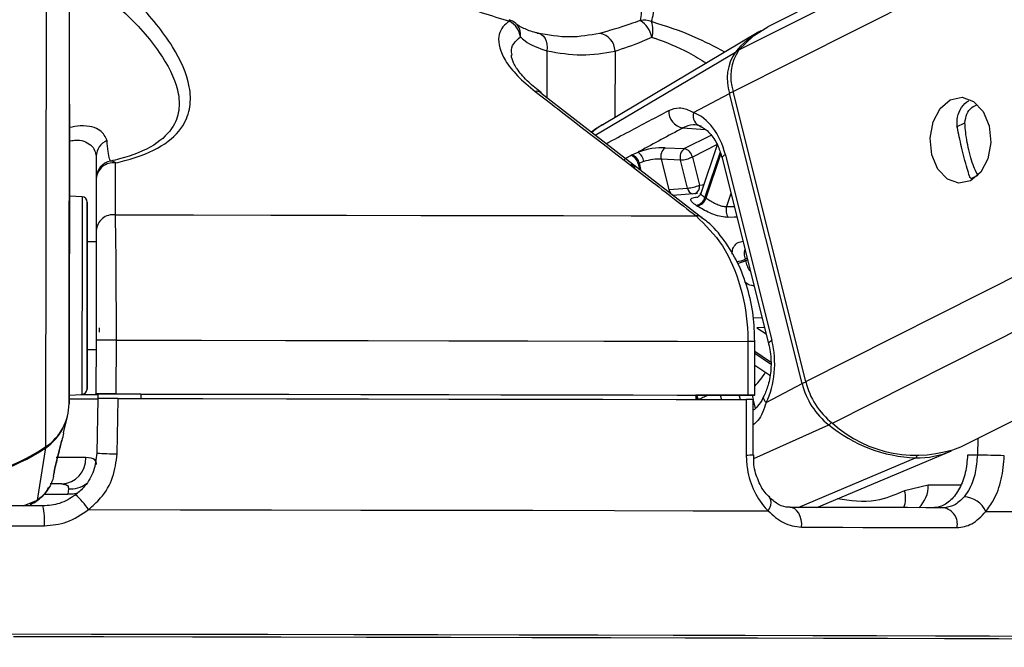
# Model space of a CAD drawing. Header units: millimetres. Extents: x 10 to 13239, y 20 to 10604.
# Tile 11 of 132: x 2422 to 2477, y 2934 to 2969. Entities that reach past the tile are written whole.
import ezdxf

# ---------------------------------------------------------------- set-up
doc = ezdxf.new("R2010")
doc.units = ezdxf.units.MM
doc.layers.add('COMPONENT_GEOMETRY', color=7, linetype='Continuous')
doc.styles.add('SLDTEXTSTYLE0', font='TXT', dxfattribs={"width": 0.75})
doc.dimstyles.new('SLDDIMSTYLE0', dxfattribs={"dimtxt": 75, "dimasz": 3.302, "dimexe": 0, "dimexo": 0.0625, "dimgap": 18.75, "dimtad": 0, "dimtih": 1, "dimtoh": 1, "dimdec": 0, "dimrnd": 1e-09, "dimzin": 12, "dimdsep": 46, "dimtxsty": 'SLDTEXTSTYLE0', "dimsah": 1, "dimcen": 0.09, "dimadec": 0, "dimazin": 3, "dimtfac": 1, "dimtdec": 0, "dimtofl": 0, "dimtmove": 0, "dimatfit": 3, "dimfxl": 1, "dimfrac": 2, "dimtolj": 1, "dimtzin": 12, "dimarcsym": 0})

# ---------------------------------------------------------------- blocks, each defined once
blk = doc.blocks.new('_D_4')
at = {"layer": 'COMPONENT_GEOMETRY', "color": 7}
for p, q in [((3876.961, 3780.567), (471.923, 3780.567)), ((475.098, 3780.567), (475.098, 2443.572)), ((325.046, 2428.338), (302.195, 2428.338)), ((302.195, 2428.338), (302.195, 2309.276)), ((625.151, 2428.338), (648.002, 2428.338)), ((648.002, 2428.338), (648.002, 2309.276)), ((302.195, 2309.276), (325.046, 2309.276)), ((648.002, 2309.276), (625.151, 2309.276)), ((475.098, 860.067), (475.098, 2197.062)), ((3847.074, 860.067), (471.923, 860.067))]:
    blk.add_line(p, q, dxfattribs=at)
for points in [[(475.098, 3780.567), (474.59, 3777.265), (475.606, 3777.265)], [(475.098, 860.067), (475.606, 863.369), (474.59, 863.369)]]:
    blk.add_solid(points, dxfattribs=at)
at = {"layer": 'COMPONENT_GEOMETRY', "color": 7, "char_height": 75, "attachment_point": 1, "style": 'SLDTEXTSTYLE0'}
for s, insert in [('9\'6.98"', (325.046, 2405.956)), ('2921mm', (270.515, 2293.742))]:
    blk.add_mtext(s, dxfattribs=dict(at, insert=insert))

msp = doc.modelspace()

# ---------------------------------------------------------------- linework, layer by layer
at = {"color": 8, "linetype": 'Continuous', "lineweight": 25}
for p, q in [((2461.698, 2965.005), (2731.928, 3101.018)), ((2462.026, 2967.321), (2727.751, 3101.068)), ((2465.751, 2948.825), (2767.294, 3100.599)), ((2467.241, 2946.503), (2773.256, 3100.529)), ((2424.634, 2947.589), (2424.835, 3097.175)), ((2423.345, 2945.196), (2423.541, 3090.876)), ((2451.311, 2967.268), (2451.307, 2964.656)), ((2455.107, 2967.258), (2455.102, 2963.554)), ((2453.998, 2962.569), (2461.826, 2967.203)), ((2458.888, 2962.969), (2460.144, 2962.879)), ((2474.175, 2963.031), (2474.643, 2963.266)), ((2458.974, 2961.821), (2460.475, 2962.576)), ((2460.801, 2962.041), (2459.427, 2961.349)), ((2460.976, 2961.615), (2460.13, 2959.103)), ((2460.188, 2959.064), (2461.013, 2961.509)), ((2456.078, 2960.889), (2455.975, 2960.9)), ((2456.404, 2960.97), (2456.488, 2960.637)), ((2456.574, 2960.571), (2456.466, 2961.001)), ((2474.992, 2960.149), (2475.375, 2960.342)), ((2461.581, 2959.317), (2461.334, 2958.585)), ((2461.334, 2958.585), (2461.762, 2958.593)), ((2462.484, 2955.713), (2462.364, 2955.652)), ((2462.385, 2955.566), (2462.505, 2955.626)), ((2462.834, 2952.381), (2463.314, 2952.397)), ((2463.453, 2951.843), (2463.027, 2951.827)), ((2463.027, 2951.827), (2463.544, 2951.48)), ((2463.791, 2949.915), (2462.913, 2950.504)), ((2462.913, 2950.403), (2463.794, 2949.81)), ((2460.984, 2948.062), (2461.045, 2947.818)), ((2462.108, 2947.816), (2462.046, 2948.062)), ((2462.755, 2948.063), (2462.817, 2947.817)), ((2462.825, 2947.786), (2462.939, 2947.328)), ((2462.853, 2944.528), (2467.034, 2946.41)), ((2475.356, 2945.657), (2475.334, 2944.726)), ((2465.337, 2941.806), (2471.881, 2944.564)), ((2474.401, 2943.052), (2472.59, 2943.052)), ((2423.231, 2942.539), (2424.562, 2942.537)), ((2422.071, 2941.888), (2422.872, 2942.216)), ((2422.464, 2941.99), (2422.872, 2942.216))]:
    msp.add_line(p, q, dxfattribs=at)
at = {"color": 7, "linetype": 'Continuous', "lineweight": 25}
for p, q in [((2726.812, 3101.079), (2463.637, 2968.616)), ((2474.418, 2945.185), (2782.828, 3100.415)), ((2424.657, 2964.295), (2424.835, 3097.175)), ((2463.138, 2968.333), (2454.42, 2963.149)), ((2459.948, 2957.953), (2450.976, 2964.913)), ((2459.489, 2963.827), (2461.499, 2964.899)), ((2465.552, 2948.719), (2461.499, 2964.899)), ((2465.751, 2948.825), (2461.698, 2965.005)), ((2424.657, 2964.295), (2424.634, 2947.589)), ((2457.901, 2961.869), (2458.974, 2961.821)), ((2460.805, 2962.034), (2459.891, 2959.324)), ((2426.153, 2961.392), (2426.147, 2956.619)), ((2456.046, 2961.469), (2456.394, 2961.624)), ((2457.686, 2961.231), (2458.109, 2959.54)), ((2458.759, 2961.183), (2457.686, 2961.231)), ((2459.427, 2961.349), (2459.819, 2959.784)), ((2461.085, 2961.296), (2463.681, 2950.934)), ((2461.268, 2961.478), (2463.864, 2951.116)), ((2456.711, 2961.095), (2456.466, 2961.001)), ((2459.151, 2959.618), (2458.759, 2961.183)), ((2426.151, 2960.146), (2426.147, 2957.251)), ((2458.109, 2959.54), (2459.151, 2959.618)), ((2425.366, 2959.135), (2424.65, 2959.174)), ((2459.708, 2959.308), (2458.328, 2959.209)), ((2426.147, 2956.619), (2425.647, 2956.62)), ((2426.147, 2956.619), (2426.147, 2956.619)), ((2426.139, 2951.132), (2426.135, 2948.132)), ((2427.27, 2948.132), (2427.274, 2951.132)), ((2462.519, 2951.065), (2462.515, 2948.065)), ((2462.91, 2948.063), (2462.914, 2951.063)), ((2425.639, 2950.62), (2426.139, 2950.619)), ((2462.912, 2949.745), (2463.746, 2949.184)), ((2463.542, 2947.647), (2465.552, 2948.719)), ((2424.635, 2948.069), (2425.351, 2948.105)), ((2426.135, 2948.124), (2426.135, 2948.132)), ((2428.635, 2948.12), (2426.135, 2948.124)), ((2426.135, 2948.124), (2426.135, 2948.115)), ((2426.135, 2948.124), (2426.135, 2948.11)), ((2426.135, 2948.115), (2426.244, 2948.115)), ((2426.135, 2948.11), (2426.135, 2948.115)), ((2426.244, 2948.123), (2426.24, 2947.873)), ((2428.635, 2948.126), (2428.635, 2947.879)), ((2459.62, 2948.067), (2459.616, 2947.821)), ((2462.617, 2948.062), (2459.62, 2948.062)), ((2426.24, 2947.882), (2426.182, 2944.829)), ((2462.826, 2944.745), (2462.825, 2947.813)), ((2424.33, 2945.959), (2424.544, 2946.879)), ((2423.827, 2943.914), (2424.222, 2945.546)), ((2424.205, 2945.477), (2424.224, 2945.545)), ((2422.872, 2942.216), (2423.336, 2945.136)), ((2462.826, 2944.745), (2462.826, 2944.745)), ((2466.364, 2941.803), (2473.893, 2944.952)), ((2475.334, 2944.726), (2474.785, 2944.726)), ((2423.77, 2943.553), (2423.811, 2943.729)), ((2423.795, 2943.802), (2423.832, 2943.913)), ((2424.224, 2943.11), (2423.577, 2943.111)), ((2472.59, 2943.052), (2471.275, 2942.734)), ((2424.597, 2942.832), (2424.562, 2942.537)), ((2463.738, 2942.343), (2463.727, 2942.354))]:
    msp.add_line(p, q, dxfattribs=at)
at = {"color": 8, "linetype": 'Continuous', "lineweight": 25, "flags": 128}
for points in [[(2449.195, 2969.009), (2449.203, 2969.004), (2449.209, 2968.993), (2449.214, 2968.976), (2449.216, 2968.953), (2449.217, 2968.924)], [(2461.268, 2961.478), (2461.186, 2961.43), (2461.127, 2961.383), (2461.093, 2961.34), (2461.084, 2961.302), (2461.085, 2961.296)], [(2459.819, 2959.784), (2459.982, 2959.802), (2460.054, 2959.808)], [(2425.366, 2959.135), (2425.366, 2959.133), (2425.365, 2958.906), (2425.365, 2958.319), (2425.363, 2957.411), (2425.362, 2956.245), (2425.36, 2954.9)], [(2461.913, 2957.992), (2461.75, 2957.989), (2461.431, 2957.982)], [(2425.36, 2954.9), (2425.358, 2953.468), (2425.356, 2952.047), (2425.354, 2950.732), (2425.353, 2949.615), (2425.352, 2948.77), (2425.351, 2948.256), (2425.351, 2948.105)], [(2463.864, 2951.116), (2463.782, 2951.067), (2463.723, 2951.021), (2463.689, 2950.978), (2463.68, 2950.94), (2463.681, 2950.933)], [(2463.542, 2947.647), (2463.472, 2947.737), (2463.425, 2947.824), (2463.403, 2947.906), (2463.406, 2947.979), (2463.419, 2948.016)], [(2425.576, 2944.581), (2425.134, 2944.58), (2424.583, 2944.58), (2423.937, 2944.58), (2423.915, 2944.58)], [(2425.108, 2942.589), (2424.865, 2942.544), (2424.562, 2942.537)], [(2463.66, 2941.612), (2463.746, 2941.775), (2463.801, 2941.933), (2463.825, 2942.078), (2463.814, 2942.203), (2463.771, 2942.304), (2463.738, 2942.343)]]:
    msp.add_lwpolyline(points, dxfattribs=at)
at = {"color": 7, "linetype": 'Continuous', "lineweight": 25, "flags": 128}
for points in [[(2462.026, 2967.321), (2462.835, 2968.108), (2463.637, 2968.616)], [(2450.759, 2968.254), (2450.888, 2968.237), (2451.008, 2968.182), (2451.113, 2968.091), (2451.2, 2967.969), (2451.265, 2967.819), (2451.307, 2967.648), (2451.322, 2967.462), (2451.311, 2967.268)], [(2473.823, 2964.544), (2474.479, 2964.68), (2475.12, 2964.451), (2475.651, 2963.892), (2475.989, 2963.088), (2476.084, 2962.161), (2475.921, 2961.253), (2475.525, 2960.502), (2474.956, 2960.022), (2474.301, 2959.886), (2473.659, 2960.115), (2473.128, 2960.674), (2472.79, 2961.478), (2472.695, 2962.404), (2472.858, 2963.312), (2473.254, 2964.063), (2473.823, 2964.544)], [(2424.654, 2961.991), (2424.654, 2962.026), (2424.653, 2961.701), (2424.652, 2961.064), (2424.651, 2960.213), (2424.65, 2959.278), (2424.649, 2958.4), (2424.648, 2957.713), (2424.647, 2957.322), (2424.647, 2957.286), (2424.648, 2957.612), (2424.649, 2958.248), (2424.65, 2959.099), (2424.651, 2960.035), (2424.652, 2960.913), (2424.653, 2961.6), (2424.654, 2961.991)], [(2425.644, 2954.83), (2425.646, 2956.102), (2425.647, 2957.205), (2425.649, 2958.063), (2425.649, 2958.618), (2425.65, 2958.833), (2425.649, 2958.693), (2425.649, 2958.207), (2425.648, 2957.408), (2425.647, 2956.62)], [(2427.217, 2958.125), (2431.582, 2958.118), (2435.891, 2958.111), (2440.126, 2958.104), (2444.271, 2958.096), (2448.31, 2958.088), (2452.228, 2958.08), (2456.008, 2958.072), (2459.637, 2958.064)], [(2425.647, 2956.62), (2425.647, 2956.755), (2425.647, 2956.919), (2425.647, 2956.726), (2425.646, 2956.196), (2425.645, 2955.387), (2425.644, 2954.386)], [(2425.638, 2950.62), (2425.638, 2950.035), (2425.637, 2949.177), (2425.636, 2948.621), (2425.636, 2948.407), (2425.636, 2948.547), (2425.636, 2949.033), (2425.637, 2949.832), (2425.639, 2950.889), (2425.641, 2952.132), (2425.642, 2953.476), (2425.644, 2954.83)], [(2425.644, 2954.386), (2425.642, 2953.302), (2425.641, 2952.253), (2425.639, 2951.352), (2425.639, 2950.696), (2425.638, 2950.358), (2425.638, 2950.373), (2425.638, 2950.62)], [(2427.274, 2951.132), (2432.027, 2951.124), (2436.719, 2951.116), (2441.33, 2951.108), (2445.84, 2951.1), (2450.233, 2951.091), (2454.488, 2951.083), (2458.589, 2951.074), (2462.519, 2951.065)], [(2425.284, 2948.102), (2425.985, 2948.102), (2426.244, 2948.102)], [(2427.27, 2948.132), (2432.023, 2948.124), (2436.715, 2948.116), (2441.326, 2948.108), (2445.836, 2948.1), (2450.229, 2948.091), (2454.484, 2948.083), (2458.585, 2948.074), (2462.515, 2948.065)], [(2428.635, 2948.126), (2432.79, 2948.119), (2436.892, 2948.113), (2440.926, 2948.105), (2444.88, 2948.098), (2448.739, 2948.091), (2452.49, 2948.083), (2456.121, 2948.075), (2459.62, 2948.067)], [(2462.515, 2948.065), (2462.67, 2948.064), (2462.79, 2948.064), (2462.871, 2948.063), (2462.908, 2948.063), (2462.899, 2948.063), (2462.846, 2948.063), (2462.751, 2948.063), (2462.617, 2948.062)], [(2427.318, 2944.794), (2427.356, 2946.794), (2427.377, 2947.881)], [(2427.377, 2947.881), (2432.102, 2947.874), (2436.767, 2947.866), (2441.351, 2947.858), (2445.836, 2947.85), (2450.204, 2947.841), (2454.437, 2947.833), (2458.518, 2947.824), (2462.429, 2947.815)], [(2462.429, 2947.815), (2462.43, 2945.815), (2462.43, 2944.727)], [(2423.179, 2941.886), (2421.668, 2941.888), (2420.155, 2941.89), (2418.641, 2941.893), (2417.127, 2941.895), (2415.612, 2941.897), (2414.098, 2941.899), (2412.586, 2941.901), (2411.075, 2941.902)], [(2425.716, 2941.684), (2430.857, 2941.676), (2435.932, 2941.668), (2440.917, 2941.659), (2445.786, 2941.65), (2450.518, 2941.641), (2455.088, 2941.631), (2459.476, 2941.621), (2463.66, 2941.612)], [(2465.526, 2940.699), (2465.527, 2940.908), (2465.499, 2941.113), (2465.445, 2941.305), (2465.366, 2941.475), (2465.265, 2941.615), (2465.148, 2941.72), (2465.019, 2941.785), (2464.885, 2941.807)], [(2473.443, 2941.784), (2472.452, 2941.787), (2471.437, 2941.79), (2470.4, 2941.792), (2469.34, 2941.795), (2468.258, 2941.798), (2467.154, 2941.801), (2466.03, 2941.804), (2464.885, 2941.807)], [(2475.807, 2941.579), (2478.894, 2941.569), (2481.684, 2941.56), (2484.162, 2941.55), (2486.317, 2941.541), (2488.139, 2941.532), (2489.619, 2941.523), (2490.749, 2941.515), (2491.524, 2941.507)], [(2410.992, 2940.796), (2412.523, 2940.794), (2414.056, 2940.792), (2415.59, 2940.79), (2417.125, 2940.788), (2418.66, 2940.786), (2420.195, 2940.784), (2421.728, 2940.781), (2423.259, 2940.779)], [(2465.526, 2940.699), (2466.687, 2940.696), (2467.826, 2940.693), (2468.945, 2940.69), (2470.041, 2940.687), (2471.115, 2940.684), (2472.167, 2940.681), (2473.195, 2940.678), (2474.2, 2940.675)], [(2489.018, 2934.543), (2488.922, 2934.547), (2488.485, 2934.555), (2487.7, 2934.562), (2486.571, 2934.57), (2485.103, 2934.579), (2483.305, 2934.588), (2481.184, 2934.597), (2478.751, 2934.606), (2476.017, 2934.615), (2472.997, 2934.625), (2469.704, 2934.634), (2466.155, 2934.644), (2462.368, 2934.653), (2458.359, 2934.663), (2454.15, 2934.672), (2449.761, 2934.681), (2445.212, 2934.69), (2440.527, 2934.699), (2435.727, 2934.707), (2430.837, 2934.715), (2425.88, 2934.723), (2420.88, 2934.73)], [(2488.149, 2934.389), (2488.51, 2934.395), (2488.555, 2934.402), (2488.243, 2934.409), (2487.577, 2934.417), (2486.561, 2934.425), (2485.198, 2934.433), (2483.496, 2934.442), (2481.463, 2934.451), (2479.11, 2934.46), (2476.448, 2934.469), (2473.491, 2934.479), (2470.252, 2934.488), (2466.749, 2934.498), (2462.999, 2934.507), (2459.02, 2934.517), (2454.832, 2934.526), (2450.456, 2934.536), (2445.914, 2934.545), (2441.229, 2934.553), (2436.424, 2934.562), (2431.522, 2934.57), (2426.549, 2934.578), (2421.529, 2934.585)], [(2479.189, 2934.46), (2476.523, 2934.469), (2473.562, 2934.479), (2470.32, 2934.488), (2466.812, 2934.498), (2463.057, 2934.507), (2459.073, 2934.517), (2454.88, 2934.526), (2450.498, 2934.536), (2445.951, 2934.545), (2441.26, 2934.554), (2436.448, 2934.562), (2431.54, 2934.57), (2426.561, 2934.578), (2421.534, 2934.585)]]:
    msp.add_lwpolyline(points, dxfattribs=at)
at = {"color": 7, "linetype": 'Continuous', "lineweight": 25}
for centre, radius, start, end in [((2448.913, 2968.049), 1, 49.1592, 73.5582), ((2448.73, 2967.933), 1.104, 6.0213, 63.8749), ((2456.728, 2967.954), 1.034, 66.5263, 101.7862), ((2455.734, 2967.737), 1.458, 11.534, 57.5035), ((2455.931, 2968.435), 1.297, 341.7362, 21.1343), ((2465.72, 2964.008), 5.037, 119.4895, 140.636), ((2454.094, 2967.244), 1.013, 0.7982, 81.2262), ((2464.223, 2965.828), 2.656, 145.794, 198.0741), ((2464.01, 2965.718), 2.642, 145.805, 198.0724), ((2459.073, 2963.918), 0.968, 178.4557, 258.9803), ((2460.061, 2963.646), 0.599, 162.3667, 256.1568), ((2427.106, 2961.379), 0.954, 111.8481, 179.2229), ((2458.266, 2961.39), 0.602, 127.4012, 195.3471), ((2459.34, 2961.342), 0.602, 127.4129, 195.3354), ((2458.843, 2961.242), 0.594, 10.4633, 77.2675), ((2455.803, 2960.853), 0.613, 11.0118, 72.667), ((2455.865, 2960.884), 0.612, 10.9981, 72.8301), ((2455.93, 2960.986), 0.788, 7.9774, 54.0135), ((2458.671, 2962.96), 1.78, 272.8581, 295.1617), ((2427.151, 2960.144), 1, 101.2826, 179.9049), ((2427.104, 2960.073), 0.955, 82.5887, 175.6135), ((2426.975, 2960.771), 0.354, 44.6927, 93.2143), ((2459.063, 2961.395), 1.779, 272.855, 295.1646), ((2425.35, 2958.836), 0.3, 359.923, 86.923), ((2459.518, 2959.273), 0.635, 281.5125, 344.4583), ((2459.572, 2959.245), 0.642, 281.3766, 343.6242), ((2457.957, 2955.803), 3.951, 55.6114, 56.6364), ((2457.763, 2955.79), 3.425, 55.5835, 56.6694), ((2461.982, 2958.38), 0.679, 162.3809, 215.7982), ((2427.099, 2957.178), 0.954, 82.8803, 175.6126), ((2449.649, 2952.429), 13.117, 13.8353, 14.2249), ((2459.827, 2951.073), 33.521, 178.7124, 179.1317), ((2426.672, 2731.588), 219.544, 89.84285, 90.1391), ((2469.663, 2949.727), 4.233, 193.7821, 231.5999), ((2469.884, 2949.839), 4.256, 193.7854, 231.6057), ((2425.336, 2948.405), 0.3, 272.923, 359.923), ((2425.495, 3015.647), 67.54, 269.89436, 270.54321), ((2426.656, 2725.957), 222.176, 89.8416, 90.13433), ((2421.738, 2947.606), 2.897, 303.7091, 359.6726), ((2425.029, 3138.518), 190.662, 269.87653, 270.36365), ((2472.253, 2952.826), 8.271, 230.8736, 267.4207), ((2471.899, 2951.667), 6.954, 227.9447, 291.2376), ((2421.703, 2947.564), 2.926, 303.9278, 332.1479), ((2417.144, 2954.425), 11.119, 235.9426, 303.903), ((2417.156, 2954.32), 11.07, 269.8601, 303.9397), ((2427.408, 2966.098), 21.304, 266.7013, 269.7574), ((2471.932, 2949.705), 5.142, 269.4358, 292.4258), ((2469.422, 2674.511), 270.279, 88.42798, 88.74678), ((2424.15, 2944.535), 1.427, 272.9688, 1.8427), ((2422.796, 2939.824), 3.462, 32.4932, 50.5273), ((2474.538, 2940.999), 1.396, 24.5682, 87.5785), ((2419.715, 2941.079), 3.556, 355.1602, 13.1159), ((2473.286, 2940.864), 0.933, 348.3349, 80.3089)]:
    msp.add_arc(centre, radius, start, end, dxfattribs=at)
at = {"color": 8, "linetype": 'Continuous', "lineweight": 25}
for centre, radius, start, end in [((2449.009, 2968.189), 0.831, 350.2765, 47.9069), ((2461.93, 2967.013), 0.216, 83.4295, 118.7981), ((2450.713, 2964.562), 0.453, 53.0803, 98.0837), ((2461.889, 2964.141), 0.852, 102.4247, 117.2352), ((2458.537, 2959.626), 0.436, 191.3092, 250.7041), ((2459.575, 2959.701), 0.432, 191.1927, 252.5657), ((2459.385, 2959.699), 0.442, 295.0568, 11.1134), ((2459.691, 2957.62), 0.447, 52.1922, 96.9774), ((2461.606, 2957.232), 1.752, 279.9797, 295.6362), ((2461.627, 2957.226), 1.825, 280.2773, 294.5423), ((2462.509, 2900.181), 50.884, 89.5442, 89.9887), ((2458.868, 2952.312), 5.514, 317.1471, 327.3957), ((2466.013, 2947.764), 1.06, 103.8916, 115.7863), ((2458.981, 2947.586), 0.82, 16.6496, 35.5125), ((2458.992, 2947.599), 0.74, 17.1627, 31.7107), ((2466.815, 2946.84), 0.483, 296.9726, 321.5511), ((2423.212, 2945.129), 0.124, 3.4953, 25.36), ((2462.523, 2947.127), 2.402, 267.7884, 277.2487), ((2471.787, 2944.766), 0.223, 294.8058, 330.2092), ((2424.68, 2944.397), 1.567, 266.9598, 306.2423), ((2470.943, 2942.993), 1.648, 312.9918, 2.0491), ((2469.843, 2942.338), 1.486, 338.3534, 15.4485)]:
    msp.add_arc(centre, radius, start, end, dxfattribs=at)
at = {"color": 7, "linetype": 'Continuous', "lineweight": 25}
for centre, major_axis, ratio, start_param, end_param in [((2458.944, 2960.239), (-0.074, 3.691), 0.67203, 5.041113, 6.031779), ((2457.021, 2961.396), (1.371, 0.289), 0.275199, 0.817972, 1.987666), ((2457.121, 2960.925), (0.886, 0.167), 0.295197, 0.825137, 1.99483), ((2461.54, 2949.877), (-0.074, 3.691), 0.67203, 4.050448, 5.041113)]:
    msp.add_ellipse(centre, major_axis=major_axis, ratio=ratio, start_param=start_param, end_param=end_param, dxfattribs=at)
at = {"color": 8, "linetype": 'Continuous', "lineweight": 25}
msp.add_ellipse((2457.059, 2960.895), major_axis=(0.886, 0.167), ratio=0.295197, start_param=2.811036, end_param=3.159145, dxfattribs=at)
at = {"color": 7, "linetype": 'Continuous', "lineweight": 25}
for points, knots in [([(2427.227, 2961.02), (2427.404, 2961.061), (2428.396, 2961.291), (2429.925, 2961.912), (2431.041, 2962.998), (2431.44, 2964.143), (2431.385, 2965.62), (2430.483, 2967.6), (2428.54, 2970.005), (2426.678, 2971.564), (2425.745, 2972.345)], [0, 0, 0, 0, 0.024024, 0.134637, 0.244506, 0.334114, 0.423971, 0.601081, 0.800327, 1, 1, 1, 1]), ([(2440.238, 2972.318), (2441.428, 2971.806), (2443.835, 2970.771), (2446.895, 2969.634), (2448.71, 2969.079), (2449.217, 2968.924)], [0, 0, 0, 0, 0.413471, 0.836282, 1, 1, 1, 1]), ([(2457.14, 2968.903), (2457.185, 2969.056), (2457.344, 2969.596), (2457.017, 2970.722), (2456.313, 2971.753), (2455.955, 2972.275)], [0, 0, 0, 0, 0.163705, 0.575616, 1, 1, 1, 1]), ([(2455.053, 2972.128), (2455.431, 2971.653), (2456.194, 2970.693), (2456.635, 2969.632), (2456.543, 2969.111), (2456.517, 2968.967)], [0, 0, 0, 0, 0.414625, 0.838125, 1, 1, 1, 1]), ([(2449.217, 2968.924), (2449.188, 2968.905), (2448.853, 2968.687), (2448.462, 2968.036), (2448.781, 2966.946), (2449.612, 2965.878), (2450.304, 2965.299), (2450.649, 2965.01)], [0, 0, 0, 0, 0.02429, 0.282765, 0.612987, 0.806483, 1, 1, 1, 1]), ([(2456.517, 2968.967), (2456.323, 2968.896), (2455.486, 2968.592), (2454.786, 2968.396), (2454.249, 2968.245)], [0, 0, 0, 0, 0.231548, 1, 1, 1, 1]), ([(2450.87, 2968.247), (2450.812, 2968.259), (2450.461, 2968.331), (2449.981, 2968.521), (2449.632, 2968.732), (2449.568, 2968.805), (2449.568, 2968.805)], [0, 0, 0, 0, 0.088979, 0.535107, 0.997964, 1, 1, 1, 1]), ([(2449.829, 2968.049), (2449.91, 2967.973), (2450.258, 2967.645), (2450.853, 2967.432), (2451.311, 2967.268)], [0, 0, 0, 0, 0.23189, 1, 1, 1, 1]), ([(2454.249, 2968.245), (2453.7, 2968.145), (2452.586, 2967.943), (2451.374, 2968.15), (2450.759, 2968.254)], [0, 0, 0, 0, 0.492394, 1, 1, 1, 1]), ([(2455.107, 2967.258), (2455.598, 2967.419), (2456.237, 2967.629), (2456.988, 2967.954), (2457.162, 2968.029)], [0, 0, 0, 0, 0.768085, 1, 1, 1, 1]), ([(2451.311, 2967.268), (2451.959, 2967.159), (2453.274, 2966.936), (2454.49, 2967.15), (2455.107, 2967.258)], [0, 0, 0, 0, 0.492737, 1, 1, 1, 1]), ([(2450.997, 2964.926), (2450.749, 2965.125), (2450.202, 2965.563), (2449.659, 2966.202), (2449.356, 2966.734), (2449.319, 2966.996), (2449.325, 2967.025), (2449.325, 2967.026)], [0, 0, 0, 0, 0.22096, 0.486752, 0.741153, 0.989669, 1, 1, 1, 1]), ([(2450.649, 2965.01), (2451.064, 2964.691), (2453.134, 2963.095), (2456.129, 2960.78), (2458.71, 2958.781), (2459.637, 2958.064)], [0, 0, 0, 0, 0.138097, 0.690492, 1, 1, 1, 1]), ([(2474.216, 2962.988), (2474.201, 2963.191), (2474.171, 2963.597), (2474.437, 2964.12), (2474.694, 2964.431), (2474.862, 2964.489), (2474.863, 2964.489)], [0, 0, 0, 0, 0.329333, 0.658158, 0.99686, 1, 1, 1, 1]), ([(2458.105, 2963.945), (2458.303, 2964.019), (2458.565, 2964.119), (2459.015, 2964.075), (2459.284, 2963.935), (2459.489, 2963.827)], [0, 0, 0, 0, 0.417871, 0.554002, 1, 1, 1, 1]), ([(2474.643, 2963.266), (2474.665, 2963.43), (2474.709, 2963.758), (2474.972, 2964.115), (2475.209, 2964.218), (2475.304, 2964.259)], [0, 0, 0, 0, 0.376023, 0.751567, 1, 1, 1, 1]), ([(2454.446, 2963.153), (2454.362, 2963.111), (2454.129, 2962.993), (2453.921, 2962.833), (2453.789, 2962.731)], [0, 0, 0, 0, 0.362572, 1, 1, 1, 1]), ([(2458.888, 2962.969), (2458.088, 2962.538), (2457.256, 2962.089), (2456.426, 2961.641), (2456.394, 2961.624)], [0, 0, 0, 0, 0.961066, 1, 1, 1, 1]), ([(2459.917, 2963.064), (2459.768, 2963.105), (2459.419, 2963.201), (2459.081, 2963.053), (2458.888, 2962.969)], [0, 0, 0, 0, 0.42978, 1, 1, 1, 1]), ([(2459.812, 2963.087), (2459.883, 2963.056), (2460.093, 2962.966), (2460.479, 2962.627), (2460.864, 2962.023), (2461.019, 2961.515), (2461.085, 2961.296)], [0, 0, 0, 0, 0.1515531, 0.4466077, 0.7626684, 1, 1, 1, 1]), ([(2474.894, 2960.28), (2474.852, 2960.412), (2474.766, 2960.676), (2474.607, 2961.268), (2474.452, 2961.899), (2474.318, 2962.485), (2474.25, 2962.821), (2474.216, 2962.988)], [0, 0, 0, 0, 0.222083, 0.445776, 0.640158, 0.821676, 1, 1, 1, 1]), ([(2475.375, 2960.342), (2475.307, 2960.448), (2475.181, 2960.644), (2475.009, 2961.15), (2474.858, 2961.718), (2474.737, 2962.309), (2474.659, 2962.831), (2474.648, 2963.13), (2474.643, 2963.266)], [0, 0, 0, 0, 0.20462, 0.376331, 0.548836, 0.703358, 0.864291, 1, 1, 1, 1]), ([(2426.955, 2961.124), (2426.936, 2961.155), (2426.865, 2961.268), (2426.799, 2961.846), (2426.752, 2962.264)], [0, 0, 0, 0, 0.275165, 1, 1, 1, 1]), ([(2426.153, 2961.392), (2426.153, 2961.063), (2426.152, 2960.398), (2426.151, 2960.23), (2426.151, 2960.146)], [0, 0, 0, 0, 0.495307, 1, 1, 1, 1]), ([(2455.64, 2961.217), (2455.666, 2961.237), (2455.758, 2961.311), (2455.89, 2961.385), (2455.986, 2961.438)], [0, 0, 0, 0, 0.2744128, 1, 1, 1, 1]), ([(2455.986, 2961.438), (2455.99, 2961.441), (2456.01, 2961.451), (2456.03, 2961.461), (2456.046, 2961.469)], [0, 0, 0, 0, 0.236978, 1, 1, 1, 1]), ([(2427.217, 2958.125), (2427.218, 2958.445), (2427.221, 2959.41), (2427.225, 2960.375), (2427.227, 2961.02)], [0, 0, 0, 0, 0.33097, 1, 1, 1, 1]), ([(2456.015, 2960.946), (2456.013, 2960.946), (2456.005, 2960.949), (2456.056, 2960.923), (2456.141, 2960.841), (2456.157, 2960.753), (2456.163, 2960.72)], [0, 0, 0, 0, 0.0944471, 0.3931911, 0.7728712, 1, 1, 1, 1]), ([(2456.466, 2961.001), (2456.45, 2960.993), (2456.43, 2960.983), (2456.409, 2960.973), (2456.404, 2960.97)], [0, 0, 0, 0, 0.763263, 1, 1, 1, 1]), ([(2474.992, 2960.149), (2474.965, 2960.169), (2474.918, 2960.204), (2474.901, 2960.257), (2474.894, 2960.28)], [0, 0, 0, 0, 0.5718688, 1, 1, 1, 1]), ([(2459.645, 2958.651), (2459.598, 2958.684), (2459.462, 2958.777), (2459.334, 2958.906), (2459.324, 2959.014), (2459.451, 2959.087), (2459.641, 2959.11), (2459.736, 2959.121)], [0, 0, 0, 0, 0.116741, 0.333014, 0.551895, 0.773809, 1, 1, 1, 1]), ([(2459.885, 2959.327), (2459.864, 2959.276), (2459.824, 2959.178), (2459.729, 2959.108), (2459.686, 2959.09), (2459.69, 2959.091), (2459.691, 2959.092)], [0, 0, 0, 0, 0.337254, 0.651918, 0.898506, 1, 1, 1, 1]), ([(2460.188, 2959.064), (2460.258, 2959.017), (2460.398, 2958.923), (2460.665, 2958.771), (2460.942, 2958.647), (2461.173, 2958.587), (2461.293, 2958.586), (2461.334, 2958.585)], [0, 0, 0, 0, 0.219824, 0.440373, 0.663121, 0.885396, 1, 1, 1, 1]), ([(2461.431, 2957.982), (2461.368, 2957.984), (2461.184, 2957.988), (2460.834, 2958.063), (2460.41, 2958.22), (2460.006, 2958.419), (2459.801, 2958.55), (2459.699, 2958.615)], [0, 0, 0, 0, 0.119557, 0.349312, 0.57305, 0.788455, 1, 1, 1, 1]), ([(2427.274, 2951.132), (2427.274, 2952.025), (2427.274, 2953.811), (2427.256, 2956.185), (2427.235, 2957.517), (2427.22, 2958.043), (2427.217, 2958.125)], [0, 0, 0, 0, 0.313657, 0.627144, 0.94163, 1, 1, 1, 1]), ([(2459.637, 2958.064), (2460.157, 2957.552), (2461.198, 2956.527), (2462.194, 2954.162), (2462.507, 2952.243), (2462.518, 2951.207), (2462.519, 2951.065)], [0, 0, 0, 0, 0.317083, 0.634492, 0.949901, 1, 1, 1, 1]), ([(2462.904, 2951.063), (2462.89, 2951.545), (2462.86, 2952.555), (2462.529, 2954.046), (2461.987, 2955.476), (2461.223, 2956.718), (2460.529, 2957.558), (2460.053, 2957.876), (2459.944, 2957.949)], [0, 0, 0, 0, 0.173692, 0.36452, 0.557243, 0.749855, 0.943083, 1, 1, 1, 1]), ([(2426.147, 2957.251), (2426.147, 2957.179), (2426.147, 2956.72), (2426.145, 2955.554), (2426.142, 2953.477), (2426.14, 2951.914), (2426.139, 2951.132)], [0, 0, 0, 0, 0.058446, 0.373082, 0.686519, 1, 1, 1, 1]), ([(2463.681, 2950.934), (2463.713, 2950.783), (2463.811, 2950.331), (2463.835, 2949.523), (2463.696, 2948.661), (2463.503, 2948.212), (2463.419, 2948.017)], [0, 0, 0, 0, 0.153995, 0.459572, 0.765712, 1, 1, 1, 1]), ([(2463.419, 2948.022), (2463.402, 2947.986), (2463.288, 2947.748), (2463.091, 2947.434), (2462.906, 2947.289), (2462.825, 2947.225)], [0, 0, 0, 0, 0.089844, 0.598343, 1, 1, 1, 1]), ([(2427.377, 2947.881), (2427.264, 2947.882), (2427.038, 2947.882), (2426.717, 2947.882), (2426.459, 2947.882), (2426.276, 2947.882), (2426.252, 2947.882), (2426.24, 2947.882)], [0, 0, 0, 0, 0.1975506, 0.3951194, 0.592699, 0.7903018, 1, 1, 1, 1]), ([(2462.813, 2947.813), (2462.813, 2947.813), (2462.812, 2947.814), (2462.684, 2947.814), (2462.516, 2947.815), (2462.429, 2947.815)], [0, 0, 0, 0, 0.2463462, 0.6119541, 1, 1, 1, 1]), ([(2424.322, 2945.96), (2424.318, 2945.93), (2424.277, 2945.664), (2424.239, 2945.565), (2424.205, 2945.477)], [0, 0, 0, 0, 0.112763, 1, 1, 1, 1]), ([(2424.205, 2945.477), (2424.138, 2945.203), (2424.004, 2944.647), (2423.866, 2944.086), (2423.795, 2943.802)], [0, 0, 0, 0, 0.493255, 1, 1, 1, 1]), ([(2426.182, 2944.829), (2426.143, 2944.496), (2426.064, 2943.829), (2425.597, 2943.023), (2425.172, 2942.65), (2424.997, 2942.497)], [0, 0, 0, 0, 0.3700087, 0.7403389, 1, 1, 1, 1]), ([(2425.716, 2941.684), (2425.953, 2941.889), (2426.526, 2942.385), (2427.157, 2943.459), (2427.264, 2944.35), (2427.318, 2944.794)], [0, 0, 0, 0, 0.260359, 0.630689, 1, 1, 1, 1]), ([(2462.43, 2944.727), (2462.443, 2944.462), (2462.478, 2943.747), (2462.841, 2942.645), (2463.336, 2941.93), (2463.638, 2941.633), (2463.66, 2941.612)], [0, 0, 0, 0, 0.220488, 0.593644, 0.970346, 1, 1, 1, 1]), ([(2463.752, 2942.374), (2463.661, 2942.453), (2463.386, 2942.694), (2463.05, 2943.37), (2462.829, 2944.123), (2462.849, 2944.596), (2462.855, 2944.745)], [0, 0, 0, 0, 0.166643, 0.508535, 0.844521, 1, 1, 1, 1]), ([(2474.785, 2944.726), (2474.756, 2944.391), (2474.699, 2943.722), (2474.36, 2942.838), (2473.87, 2942.173), (2473.334, 2941.83), (2472.98, 2941.797), (2472.844, 2941.784)], [0, 0, 0, 0, 0.215299, 0.430554, 0.646478, 0.863765, 1, 1, 1, 1]), ([(2475.334, 2944.726), (2475.305, 2944.392), (2475.248, 2943.725), (2474.963, 2942.92), (2474.703, 2942.547), (2474.597, 2942.393)], [0, 0, 0, 0, 0.370011, 0.740321, 1, 1, 1, 1]), ([(2426.171, 2944.2), (2426.156, 2944.296), (2426.12, 2944.527), (2425.777, 2944.561), (2425.576, 2944.581)], [0, 0, 0, 0, 0.416454, 1, 1, 1, 1]), ([(2475.807, 2941.579), (2475.957, 2941.784), (2476.321, 2942.28), (2476.722, 2943.353), (2476.799, 2944.244), (2476.837, 2944.689)], [0, 0, 0, 0, 0.260349, 0.630692, 1, 1, 1, 1]), ([(2423.809, 2943.72), (2423.811, 2943.726), (2423.821, 2943.76), (2423.826, 2943.811), (2423.83, 2943.858), (2423.83, 2943.876), (2423.83, 2943.883)], [0, 0, 0, 0, 0.077745, 0.457481, 0.783583, 1, 1, 1, 1]), ([(2424.224, 2943.11), (2424.338, 2943.099), (2424.477, 2943.087), (2424.592, 2942.988), (2424.595, 2942.901), (2424.597, 2942.832)], [0, 0, 0, 0, 0.4778068, 0.5837385, 1, 1, 1, 1]), ([(2422.48, 2941.963), (2422.606, 2942.031), (2422.816, 2942.145), (2423.124, 2942.405), (2423.38, 2942.647), (2423.471, 2942.874), (2423.496, 2942.938)], [0, 0, 0, 0, 0.299625, 0.499098, 0.858416, 1, 1, 1, 1]), ([(2424.997, 2942.497), (2424.707, 2942.314), (2424.149, 2941.963), (2423.494, 2941.911), (2423.179, 2941.886)], [0, 0, 0, 0, 0.5194552, 1, 1, 1, 1]), ([(2464.887, 2941.812), (2464.859, 2941.811), (2464.642, 2941.801), (2464.267, 2941.908), (2463.907, 2942.205), (2463.738, 2942.343)], [0, 0, 0, 0, 0.073147, 0.565922, 1, 1, 1, 1]), ([(2474.597, 2942.393), (2474.414, 2942.211), (2474.062, 2941.86), (2473.644, 2941.809), (2473.443, 2941.784)], [0, 0, 0, 0, 0.519426, 1, 1, 1, 1]), ([(2423.259, 2940.779), (2423.686, 2940.817), (2424.584, 2940.898), (2425.327, 2941.414), (2425.716, 2941.684)], [0, 0, 0, 0, 0.475844, 1, 1, 1, 1]), ([(2463.66, 2941.612), (2463.932, 2941.358), (2464.494, 2940.836), (2465.176, 2940.745), (2465.526, 2940.699)], [0, 0, 0, 0, 0.485311, 1, 1, 1, 1]), ([(2474.2, 2940.675), (2474.48, 2940.714), (2475.069, 2940.794), (2475.553, 2941.309), (2475.807, 2941.579)], [0, 0, 0, 0, 0.475877, 1, 1, 1, 1])]:
    msp.add_open_spline(points, degree=3, knots=knots, dxfattribs=at)
at = {"color": 8, "linetype": 'Continuous', "lineweight": 25}
for points, knots in [([(2425.123, 2971.559), (2425.995, 2970.88), (2427.794, 2969.477), (2429.73, 2967.288), (2430.701, 2965.443), (2430.835, 2964.061), (2430.516, 2962.993), (2429.503, 2961.971), (2428.06, 2961.382), (2427.123, 2961.163), (2426.955, 2961.124)], [0, 0, 0, 0, 0.1928552, 0.3977592, 0.5781053, 0.6684052, 0.7584225, 0.8672358, 0.9762495, 1, 1, 1, 1]), ([(2461.242, 2967.206), (2460.679, 2967.5), (2459.344, 2968.199), (2457.948, 2968.645), (2457.14, 2968.903)], [0, 0, 0, 0, 0.421917, 1, 1, 1, 1]), ([(2449.373, 2967.04), (2449.358, 2967.093), (2449.237, 2967.527), (2449.552, 2967.805), (2449.829, 2968.049)], [0, 0, 0, 0, 0.123395, 1, 1, 1, 1]), ([(2457.162, 2968.029), (2457.219, 2968.01), (2457.886, 2967.786), (2458.963, 2967.346), (2459.883, 2966.792), (2460.212, 2966.593)], [0, 0, 0, 0, 0.056283, 0.661661, 1, 1, 1, 1]), ([(2454.609, 2962.094), (2455.043, 2962.323), (2456.207, 2962.938), (2457.373, 2963.556), (2458.105, 2963.945)], [0, 0, 0, 0, 0.3719468, 1, 1, 1, 1]), ([(2426.752, 2962.264), (2426.662, 2962.467), (2426.48, 2962.878), (2425.628, 2963.162), (2424.854, 2963.031), (2424.639, 2962.995)], [0, 0, 0, 0, 0.413824, 0.837497, 1, 1, 1, 1]), ([(2454.419, 2963.15), (2454.41, 2963.145), (2454.185, 2963.04), (2453.996, 2962.872), (2453.814, 2962.711)], [0, 0, 0, 0, 0.040254, 1, 1, 1, 1]), ([(2424.638, 2962.238), (2424.742, 2962.257), (2425.296, 2962.361), (2425.63, 2962.175), (2426.051, 2961.858), (2426.104, 2961.618), (2426.153, 2961.392)], [0, 0, 0, 0, 0.097082, 0.517746, 0.547704, 1, 1, 1, 1]), ([(2459.894, 2959.323), (2459.896, 2959.305), (2459.9, 2959.268), (2460.001, 2959.189), (2460.096, 2959.125), (2460.13, 2959.103)], [0, 0, 0, 0, 0.374631, 0.77963, 1, 1, 1, 1]), ([(2461.655, 2955.935), (2461.654, 2955.983), (2461.649, 2956.161), (2461.754, 2956.39), (2461.958, 2956.601), (2462.168, 2956.641), (2462.273, 2956.661)], [0, 0, 0, 0, 0.109704, 0.401916, 0.698137, 1, 1, 1, 1]), ([(2462.358, 2956.212), (2462.342, 2956.165), (2462.304, 2956.053), (2462.319, 2955.85), (2462.352, 2955.704), (2462.364, 2955.652)], [0, 0, 0, 0, 0.317715, 0.759595, 1, 1, 1, 1]), ([(2462.385, 2955.566), (2462.414, 2955.471), (2462.471, 2955.28), (2462.575, 2955.066), (2462.654, 2954.983), (2462.671, 2954.964)], [0, 0, 0, 0, 0.435846, 0.873056, 1, 1, 1, 1]), ([(2462.9, 2954.16), (2462.84, 2954.168), (2462.664, 2954.19), (2462.475, 2954.257), (2462.37, 2954.36), (2462.366, 2954.365)], [0, 0, 0, 0, 0.332103, 0.9701, 1, 1, 1, 1]), ([(2460.32, 2948.062), (2460.262, 2948.04), (2460.109, 2947.979), (2459.919, 2947.884), (2459.809, 2947.828), (2459.77, 2947.808)], [0, 0, 0, 0, 0.283721, 0.747602, 1, 1, 1, 1]), ([(2463.542, 2947.647), (2463.416, 2947.273), (2463.241, 2946.757), (2462.914, 2946.487), (2462.825, 2946.413)], [0, 0, 0, 0, 0.726517, 1, 1, 1, 1]), ([(2423.795, 2943.802), (2423.787, 2943.704), (2423.777, 2943.584), (2423.8, 2943.707), (2423.804, 2943.73)], [0, 0, 0, 0, 0.812861, 1, 1, 1, 1]), ([(2423.764, 2943.554), (2423.76, 2943.527), (2423.729, 2943.339), (2423.574, 2942.991), (2423.288, 2942.549), (2423.008, 2942.324), (2422.872, 2942.216)], [0, 0, 0, 0, 0.048578, 0.347881, 0.684821, 1, 1, 1, 1]), ([(2471.275, 2942.734), (2470.742, 2942.506), (2469.509, 2941.978), (2468.234, 2942.173), (2467.512, 2942.283)], [0, 0, 0, 0, 0.433058, 1, 1, 1, 1])]:
    msp.add_open_spline(points, degree=3, knots=knots, dxfattribs=at)

# ---------------------------------------------------------------- dimensions: what is measured, and where the dimension line sits
at = {"layer": 'COMPONENT_GEOMETRY', "color": 7}
dim = msp.add_linear_dim(base=(475.098476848, 3780.56728541), p1=(3848.343786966, 860.06728541), p2=(3878.230607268, 3780.56728541), angle=90, dimstyle='SLDDIMSTYLE0', dxfattribs=at)
dim.commit()
dim.dimension.update_dxf_attribs({"geometry": '_D_4', "text_midpoint": (475.098476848, 2320.31728541), "dimtype": 160})

doc.saveas('drawing.dxf')
